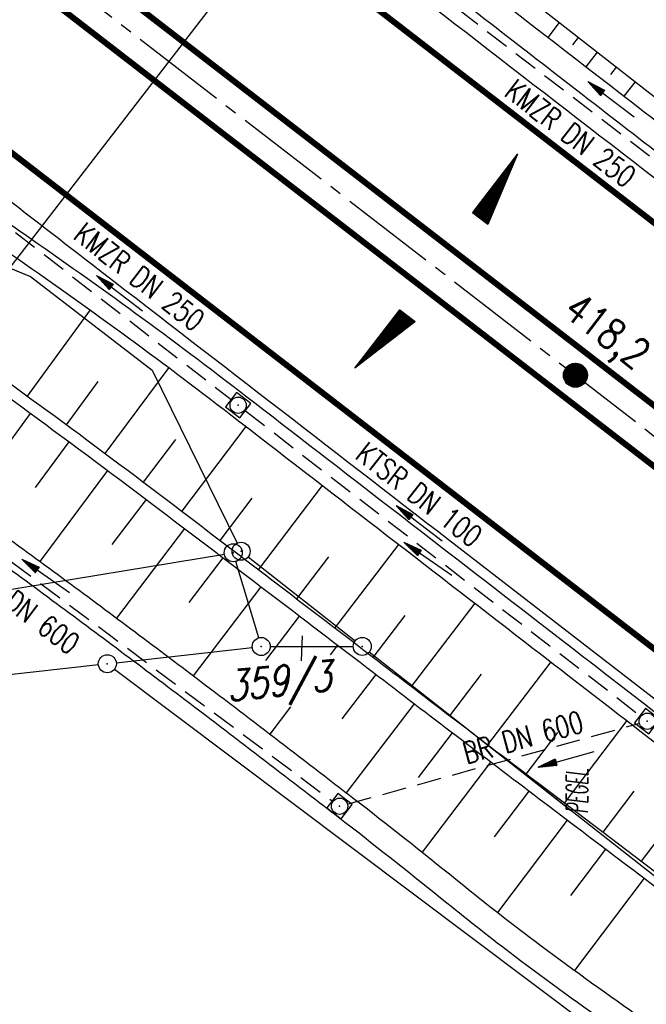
# Model space of a CAD drawing. Extents: x 448814 to 449970, y 436659 to 437685.
# Tile 48 of 132: x 448965 to 449017, y 437445 to 437527. Entities that reach past the tile are written whole.
import ezdxf
from ezdxf.enums import TextEntityAlignment as Align

# ---------------------------------------------------------------- set-up
doc = ezdxf.new("R2010")
doc.units = 0
doc.header["$LTSCALE"] = 2
doc.header["$MEASUREMENT"] = 0
for name, pattern in [('ACHSE', [5.5, 4, -0.5, 0.5, -0.5]), ('AUSGEZOGEN', [0]), ('GESTRICH-X2', [1.5, 1, -0.5])]:
    doc.linetypes.add(name, pattern=pattern)
doc.layers.get('0').update_dxf_attribs({"linetype": 'AUSGEZOGEN'})
for name, color, linetype in [('212-GRENZL-BAB', 7, 'AUSGEZOGEN'), ('212-GRENZP-BAB', 7, 'AUSGEZOGEN'), ('213-GRENZL-BAB', 7, 'AUSGEZOGEN'), ('213_FLSTNR', 8, 'AUSGEZOGEN'), ('213_GRENZL', 8, 'AUSGEZOGEN'), ('213_GRENZP', 8, 'AUSGEZOGEN'), ('213GRENZP-BAB', 7, 'AUSGEZOGEN'), ('ACHSETOP', 250, 'ACHSE'), ('ANMERKUNG', 7, 'CONTINUOUS'), ('BOESCHG', 250, 'AUSGEZOGEN'), ('FBRTOP', 250, 'AUSGEZOGEN'), ('GEF', 1, 'AUSGEZOGEN'), ('HEKT_B', 250, 'CONTINUOUS'), ('KANAL', 7, 'GESTRICH-X2'), ('MULDE', 250, 'AUSGEZOGEN'), ('PFEIL', 7, 'CONTINUOUS'), ('PFEILTOP', 200, 'AUSGEZOGEN'), ('Planeinteilung', 250, 'CONTINUOUS'), ('RAHMEN', 7, 'AUSGEZOGEN'), ('SCHSYMBOL', 200, 'AUSGEZOGEN'), ('STRASSE', 250, 'AUSGEZOGEN'), ('TEXTO', 4, 'CONTINUOUS')]:
    doc.layers.add(name, color=color, linetype=linetype)
doc.styles.add('ROMANS', font='romans.shx', dxfattribs={"width": 0.8})

# ---------------------------------------------------------------- blocks, each defined once
blk = doc.blocks.new('*X15')
at = {"color": 0}
for p, q in [((212.234, 257.394), (213.242, 258.402)), ((212.236, 257.466), (213.169, 258.4)), ((212.237, 257.326), (213.31, 258.399)), ((212.244, 257.262), (213.373, 258.392)), ((212.244, 257.545), (213.09, 258.391)), ((212.254, 257.202), (213.434, 258.381)), ((212.261, 257.633), (213.003, 258.375)), ((212.268, 257.145), (213.491, 258.368)), ((212.284, 257.09), (213.545, 258.351)), ((212.29, 257.732), (212.903, 258.346)), ((212.303, 257.038), (213.597, 258.333)), ((212.324, 256.988), (213.647, 258.312)), ((212.343, 257.856), (212.779, 258.293)), ((212.347, 256.941), (213.694, 258.288)), ((212.372, 256.895), (213.74, 258.263)), ((212.399, 256.852), (213.783, 258.236)), ((212.428, 256.81), (213.825, 258.207)), ((212.459, 256.77), (213.865, 258.176)), ((212.492, 256.732), (213.903, 258.143)), ((212.526, 256.696), (213.939, 258.109)), ((212.563, 256.662), (213.974, 258.073)), ((212.601, 256.629), (214.006, 258.035)), ((212.64, 256.598), (214.037, 257.995)), ((212.682, 256.569), (214.066, 257.953)), ((212.726, 256.542), (214.093, 257.91)), ((212.771, 256.517), (214.119, 257.864)), ((212.819, 256.493), (214.142, 257.817)), ((212.868, 256.472), (214.163, 257.767)), ((212.92, 256.454), (214.182, 257.715)), ((212.975, 256.437), (214.198, 257.661)), ((213.032, 256.424), (214.211, 257.603)), ((213.092, 256.414), (214.222, 257.543)), ((213.156, 256.407), (214.229, 257.479)), ((213.224, 256.404), (214.232, 257.412)), ((213.296, 256.406), (214.23, 257.339)), ((213.375, 256.414), (214.222, 257.26)), ((213.463, 256.43), (214.205, 257.173)), ((213.563, 256.46), (214.176, 257.073)), ((213.686, 256.512), (214.123, 256.949))]:
    blk.add_line(p, q, dxfattribs=at)
blk = doc.blocks.new('SRMAST2')
at = {"color": 0}
blk.add_circle((0, 0), 0.999, dxfattribs=at)
blk.add_point((0, 0), dxfattribs=at)
blk.add_blockref('*X15', (-213.233, -257.403))
blk = doc.blocks.new('20')
blk.add_lwpolyline([(-0.754, -0.751), (0.754, -0.751), (0.754, 0.75), (-0.754, 0.75)], close=True)
blk.add_circle((0, 0), 0.676)
blk.add_point((0, 0))
blk = doc.blocks.new('PFEIL2')
at = {"color": 0}
for p, q in [((0.88, 0.002), (-2.401, -0.012)), ((0.881, -0.271), (0.879, 0.276)), ((0.879, 0.276), (2.429, 0.009)), ((0.911, 0.27), (0.879, 0.265)), ((0.965, 0.261), (0.879, 0.246)), ((1.019, 0.252), (0.879, 0.228)), ((1.073, 0.242), (0.879, 0.209)), ((1.127, 0.233), (0.879, 0.191)), ((1.181, 0.224), (0.879, 0.172)), ((1.235, 0.214), (0.879, 0.154)), ((1.289, 0.205), (0.879, 0.135)), ((1.343, 0.196), (0.879, 0.117)), ((1.397, 0.187), (0.879, 0.098)), ((1.451, 0.177), (0.879, 0.08)), ((1.505, 0.168), (0.879, 0.061)), ((1.559, 0.159), (0.88, 0.043)), ((1.613, 0.149), (0.88, 0.024)), ((1.668, 0.14), (0.88, 0.006)), ((1.722, 0.131), (0.88, -0.013)), ((1.776, 0.121), (0.88, -0.031)), ((1.83, 0.112), (0.88, -0.05)), ((1.884, 0.103), (0.88, -0.068)), ((1.938, 0.094), (0.88, -0.087)), ((1.992, 0.084), (0.88, -0.105)), ((2.046, 0.075), (0.88, -0.124)), ((2.1, 0.066), (0.88, -0.142)), ((2.154, 0.056), (0.88, -0.161)), ((2.208, 0.047), (0.88, -0.179)), ((2.262, 0.038), (0.881, -0.198)), ((2.316, 0.029), (0.881, -0.216)), ((2.37, 0.019), (0.881, -0.235)), ((2.424, 0.01), (0.881, -0.253)), ((2.429, 0.009), (0.881, -0.271))]:
    blk.add_line(p, q, dxfattribs=at)
blk = doc.blocks.new('1135420')
at = {"layer": 'RAHMEN'}
blk.add_line((25, 415), (25, 5), dxfattribs=at)
blk = doc.blocks.new('GST')
at = {"color": 0}
blk.add_circle((0, 0), 0.75, dxfattribs=at)
blk.add_point((0, 0), dxfattribs=at)
blk = doc.blocks.new('*X13')
at = {"color": 0}
for p, q in [((725.827, 193.844), (727.436, 195.453)), ((725.827, 193.853), (727.427, 195.453)), ((725.827, 193.861), (727.418, 195.453)), ((725.827, 193.87), (727.409, 195.453)), ((725.827, 193.879), (727.401, 195.453)), ((725.827, 193.888), (727.392, 195.453)), ((725.827, 193.897), (727.383, 195.453)), ((725.827, 193.906), (727.374, 195.453)), ((725.827, 193.914), (727.365, 195.453)), ((725.827, 193.923), (727.356, 195.453)), ((725.827, 193.932), (727.347, 195.453)), ((725.827, 193.941), (727.339, 195.453)), ((725.827, 193.95), (727.33, 195.453)), ((725.827, 193.959), (727.321, 195.453)), ((725.827, 193.967), (727.312, 195.453)), ((725.827, 193.976), (727.303, 195.453)), ((725.827, 193.985), (727.294, 195.453)), ((725.827, 193.994), (727.286, 195.453)), ((725.827, 194.003), (727.277, 195.453)), ((725.827, 194.012), (727.268, 195.453)), ((725.827, 194.02), (727.259, 195.453)), ((725.827, 194.029), (727.25, 195.453)), ((725.827, 194.038), (727.241, 195.453)), ((725.827, 194.047), (727.233, 195.453)), ((725.827, 194.056), (727.224, 195.453)), ((725.827, 194.065), (727.215, 195.453)), ((725.827, 194.073), (727.206, 195.453)), ((725.827, 194.082), (727.197, 195.453)), ((725.827, 194.091), (727.188, 195.453)), ((725.827, 194.1), (727.18, 195.453)), ((725.827, 194.109), (727.171, 195.453)), ((725.827, 194.118), (727.162, 195.453)), ((725.827, 194.127), (727.153, 195.453)), ((725.827, 194.135), (727.144, 195.453)), ((725.827, 194.144), (727.135, 195.453)), ((725.827, 194.153), (727.127, 195.453)), ((725.827, 194.162), (727.118, 195.453)), ((725.827, 194.171), (727.109, 195.453)), ((725.827, 194.18), (727.1, 195.453)), ((725.827, 194.188), (727.091, 195.453)), ((725.827, 194.197), (727.082, 195.453)), ((725.827, 194.206), (727.073, 195.453)), ((725.827, 194.215), (727.065, 195.453)), ((725.827, 194.224), (727.056, 195.453)), ((725.827, 194.233), (727.047, 195.453)), ((725.827, 194.241), (727.038, 195.453)), ((725.827, 194.25), (727.029, 195.453)), ((725.827, 194.259), (727.02, 195.453)), ((725.827, 194.268), (727.012, 195.453)), ((725.827, 194.277), (727.003, 195.453)), ((725.827, 194.286), (726.994, 195.453)), ((725.827, 194.294), (726.985, 195.453)), ((725.827, 194.303), (726.976, 195.453)), ((725.827, 194.312), (726.967, 195.453)), ((725.827, 194.321), (726.959, 195.453)), ((725.827, 194.33), (726.95, 195.453)), ((725.827, 194.339), (726.941, 195.453)), ((725.827, 194.348), (726.932, 195.453)), ((725.827, 194.356), (726.923, 195.453)), ((725.827, 194.365), (726.914, 195.453)), ((725.827, 194.374), (726.906, 195.453)), ((725.827, 194.383), (726.897, 195.453)), ((725.827, 194.392), (726.888, 195.453)), ((725.827, 194.401), (726.879, 195.453)), ((725.827, 194.409), (726.87, 195.453)), ((725.827, 194.418), (726.861, 195.453)), ((725.827, 194.427), (726.853, 195.453)), ((725.827, 194.436), (726.844, 195.453)), ((725.827, 194.445), (726.835, 195.453)), ((725.827, 194.454), (726.826, 195.453)), ((725.827, 194.462), (726.817, 195.453)), ((725.827, 194.471), (726.808, 195.453)), ((725.827, 194.48), (726.799, 195.453)), ((725.827, 194.489), (726.791, 195.453)), ((725.827, 194.498), (726.782, 195.453)), ((725.827, 194.507), (726.773, 195.453)), ((725.827, 194.515), (726.764, 195.453)), ((725.827, 194.524), (726.755, 195.453)), ((725.827, 194.533), (726.746, 195.453)), ((725.827, 194.542), (726.738, 195.453)), ((725.827, 194.551), (726.729, 195.453)), ((725.827, 194.56), (726.72, 195.453)), ((725.827, 194.568), (726.711, 195.453)), ((725.827, 194.577), (726.702, 195.453)), ((725.827, 194.586), (726.693, 195.453)), ((725.827, 194.595), (726.685, 195.453)), ((725.827, 194.604), (726.676, 195.453)), ((725.827, 194.613), (726.667, 195.453)), ((725.827, 194.622), (726.658, 195.453)), ((725.827, 194.63), (726.649, 195.453)), ((725.827, 194.639), (726.64, 195.453)), ((725.827, 194.648), (726.632, 195.453)), ((725.827, 194.657), (726.623, 195.453)), ((725.827, 194.666), (726.614, 195.453)), ((725.827, 194.675), (726.605, 195.453)), ((725.827, 194.683), (726.596, 195.453)), ((725.827, 194.692), (726.587, 195.453)), ((725.827, 194.701), (726.579, 195.453)), ((725.827, 194.71), (726.57, 195.453)), ((725.827, 194.719), (726.561, 195.453)), ((725.827, 194.728), (726.552, 195.453)), ((725.827, 194.736), (726.543, 195.453)), ((725.827, 194.745), (726.534, 195.453)), ((725.827, 194.754), (726.525, 195.453)), ((725.827, 194.763), (726.517, 195.453)), ((725.827, 194.772), (726.508, 195.453)), ((725.827, 194.781), (726.499, 195.453)), ((725.827, 194.789), (726.49, 195.453)), ((725.827, 194.798), (726.481, 195.453)), ((725.827, 194.807), (726.472, 195.453)), ((725.827, 194.816), (726.464, 195.453)), ((725.827, 194.825), (726.455, 195.453)), ((725.827, 194.834), (726.446, 195.453)), ((725.827, 194.842), (726.437, 195.453)), ((725.827, 194.851), (726.428, 195.453)), ((725.827, 194.86), (726.419, 195.453)), ((725.827, 194.869), (726.411, 195.453)), ((725.827, 194.878), (726.402, 195.453)), ((725.827, 194.887), (726.393, 195.453)), ((725.827, 194.896), (726.384, 195.453)), ((725.827, 194.904), (726.375, 195.453)), ((725.827, 194.913), (726.366, 195.453)), ((725.827, 194.922), (726.358, 195.453)), ((725.827, 194.931), (726.349, 195.453)), ((725.827, 194.94), (726.34, 195.453)), ((725.827, 194.949), (726.331, 195.453)), ((725.827, 194.957), (726.322, 195.453)), ((725.827, 194.966), (726.313, 195.453)), ((725.827, 194.975), (726.305, 195.453)), ((725.827, 194.984), (726.296, 195.453)), ((725.827, 194.993), (726.287, 195.453)), ((725.827, 195.002), (726.278, 195.453)), ((725.827, 195.01), (726.269, 195.453)), ((725.827, 195.019), (726.26, 195.453)), ((725.827, 195.028), (726.251, 195.453)), ((725.827, 195.037), (726.243, 195.453)), ((725.827, 195.046), (726.234, 195.453)), ((725.827, 195.055), (726.225, 195.453)), ((725.827, 195.063), (726.216, 195.453)), ((725.827, 195.072), (726.207, 195.453)), ((725.827, 195.081), (726.198, 195.453)), ((725.827, 195.09), (726.19, 195.453)), ((725.827, 195.099), (726.181, 195.453)), ((725.827, 195.108), (726.172, 195.453)), ((725.827, 195.116), (726.163, 195.453)), ((725.827, 195.125), (726.154, 195.453)), ((725.827, 195.134), (726.145, 195.453)), ((725.827, 195.143), (726.137, 195.453)), ((725.827, 195.152), (726.128, 195.453)), ((725.827, 195.161), (726.119, 195.453)), ((725.827, 195.17), (726.11, 195.453)), ((725.827, 195.178), (726.101, 195.453)), ((725.827, 195.187), (726.092, 195.453)), ((725.827, 195.196), (726.084, 195.453)), ((725.827, 195.205), (726.075, 195.453)), ((725.827, 195.214), (726.066, 195.453)), ((725.827, 195.223), (726.057, 195.453)), ((725.827, 195.231), (726.048, 195.453)), ((725.827, 195.24), (726.039, 195.453)), ((725.827, 195.249), (726.031, 195.453)), ((725.827, 195.258), (726.022, 195.453)), ((725.827, 195.267), (726.013, 195.453)), ((725.827, 195.276), (726.004, 195.453)), ((725.827, 195.284), (725.995, 195.453)), ((725.827, 195.293), (725.986, 195.453)), ((725.827, 195.302), (725.977, 195.453)), ((725.827, 195.311), (725.969, 195.453)), ((725.827, 195.32), (725.96, 195.453)), ((725.827, 195.329), (725.951, 195.453)), ((725.827, 195.337), (725.942, 195.453)), ((725.827, 195.346), (725.933, 195.453)), ((725.827, 195.355), (725.924, 195.453)), ((725.827, 195.364), (725.916, 195.453)), ((725.827, 195.373), (725.907, 195.453)), ((725.827, 195.382), (725.898, 195.453)), ((725.827, 195.39), (725.889, 195.453)), ((725.827, 195.399), (725.88, 195.453)), ((725.827, 195.408), (725.871, 195.453)), ((725.827, 195.417), (725.863, 195.453)), ((725.827, 195.426), (725.854, 195.453)), ((725.827, 195.435), (725.845, 195.453)), ((725.827, 195.444), (725.836, 195.453)), ((725.827, 193.826), (727.433, 195.433)), ((725.827, 193.817), (727.43, 195.421)), ((725.827, 193.808), (727.427, 195.409)), ((725.827, 193.799), (727.424, 195.397)), ((725.827, 193.791), (727.421, 195.385)), ((725.827, 193.782), (727.418, 195.373)), ((725.827, 193.773), (727.414, 195.361)), ((725.827, 193.764), (727.411, 195.349)), ((725.827, 193.755), (727.408, 195.337)), ((725.827, 193.746), (727.405, 195.325)), ((725.827, 193.738), (727.402, 195.313)), ((725.827, 193.729), (727.399, 195.301)), ((725.827, 193.72), (727.395, 195.289)), ((725.827, 193.711), (727.392, 195.277)), ((725.827, 193.702), (727.389, 195.265)), ((725.827, 193.693), (727.386, 195.253)), ((725.827, 193.685), (727.383, 195.241)), ((725.827, 193.676), (727.38, 195.229)), ((725.827, 193.667), (727.377, 195.217)), ((725.827, 193.658), (727.373, 195.205)), ((725.827, 193.649), (727.37, 195.193)), ((725.827, 193.64), (727.367, 195.181)), ((725.827, 193.632), (727.364, 195.169)), ((725.827, 193.623), (727.361, 195.157)), ((725.827, 193.614), (727.358, 195.145)), ((725.827, 193.605), (727.354, 195.133)), ((725.827, 193.596), (727.351, 195.121)), ((725.827, 193.587), (727.348, 195.109)), ((725.827, 193.579), (727.345, 195.097)), ((725.827, 193.57), (727.342, 195.085)), ((725.827, 193.561), (727.339, 195.073)), ((725.827, 193.552), (727.336, 195.061)), ((725.827, 193.543), (727.332, 195.049)), ((725.827, 193.534), (727.329, 195.037)), ((725.827, 193.525), (727.326, 195.025)), ((725.827, 193.517), (727.323, 195.013)), ((725.827, 193.508), (727.32, 195.001)), ((725.827, 193.499), (727.317, 194.989)), ((725.827, 193.49), (727.313, 194.977)), ((725.827, 193.481), (727.31, 194.965)), ((725.827, 193.472), (727.307, 194.953)), ((725.827, 193.464), (727.304, 194.941)), ((725.827, 193.455), (727.301, 194.929)), ((725.827, 193.446), (727.298, 194.917)), ((725.827, 193.437), (727.295, 194.905)), ((725.827, 193.428), (727.291, 194.893)), ((725.827, 193.419), (727.288, 194.881)), ((725.827, 193.411), (727.285, 194.869)), ((725.827, 193.402), (727.282, 194.857)), ((725.827, 193.393), (727.279, 194.845)), ((725.827, 193.384), (727.276, 194.833)), ((725.827, 193.375), (727.272, 194.821)), ((725.827, 193.366), (727.269, 194.809)), ((725.827, 193.358), (727.266, 194.797)), ((725.827, 193.349), (727.263, 194.785)), ((725.827, 193.34), (727.26, 194.773)), ((725.827, 193.331), (727.257, 194.761)), ((725.827, 193.322), (727.254, 194.749)), ((725.827, 193.313), (727.25, 194.737)), ((725.827, 193.305), (727.247, 194.725)), ((725.827, 193.296), (727.244, 194.713)), ((725.827, 193.287), (727.241, 194.701)), ((725.827, 193.278), (727.238, 194.689)), ((725.827, 193.269), (727.235, 194.677)), ((725.827, 193.26), (727.231, 194.665)), ((725.827, 193.251), (727.228, 194.653)), ((725.827, 193.243), (727.225, 194.641)), ((725.827, 193.234), (727.222, 194.629)), ((725.827, 193.225), (727.219, 194.617)), ((725.827, 193.216), (727.216, 194.605)), ((725.827, 193.207), (727.213, 194.593)), ((725.827, 193.198), (727.209, 194.581)), ((725.827, 193.19), (727.206, 194.569)), ((725.827, 193.181), (727.203, 194.557)), ((725.827, 193.172), (727.2, 194.545)), ((725.827, 193.163), (727.197, 194.533)), ((725.827, 193.154), (727.194, 194.521)), ((725.827, 193.145), (727.19, 194.509)), ((725.827, 193.137), (727.187, 194.497)), ((725.827, 193.128), (727.184, 194.485)), ((725.827, 193.119), (727.181, 194.473)), ((725.827, 193.11), (727.178, 194.461)), ((725.827, 193.101), (727.175, 194.449)), ((725.827, 193.092), (727.172, 194.437)), ((725.827, 193.084), (727.168, 194.425)), ((725.827, 193.075), (727.165, 194.413)), ((725.827, 193.066), (727.162, 194.401)), ((725.827, 193.057), (727.159, 194.389)), ((725.827, 193.048), (727.156, 194.377)), ((725.827, 193.039), (727.153, 194.365)), ((725.827, 193.031), (727.149, 194.353)), ((725.827, 193.022), (727.146, 194.341)), ((725.827, 193.013), (727.143, 194.329)), ((725.827, 193.004), (727.14, 194.317)), ((725.827, 192.995), (727.137, 194.305)), ((725.827, 192.986), (727.134, 194.293)), ((725.827, 192.977), (727.131, 194.281)), ((725.827, 192.969), (727.127, 194.269)), ((725.827, 192.96), (727.124, 194.257)), ((725.827, 192.951), (727.121, 194.245)), ((725.827, 192.942), (727.118, 194.233)), ((725.827, 192.933), (727.115, 194.221)), ((725.827, 192.924), (727.112, 194.209)), ((725.827, 192.916), (727.108, 194.197)), ((725.827, 192.907), (727.105, 194.185)), ((725.827, 192.898), (727.102, 194.173)), ((725.827, 192.889), (727.099, 194.161)), ((725.827, 192.88), (727.096, 194.15)), ((725.827, 192.871), (727.093, 194.138)), ((725.827, 192.863), (727.09, 194.126)), ((725.827, 192.854), (727.086, 194.114)), ((725.827, 192.845), (727.083, 194.102)), ((725.827, 192.836), (727.08, 194.09)), ((725.827, 192.827), (727.077, 194.078)), ((725.827, 192.818), (727.074, 194.066)), ((725.827, 192.81), (727.071, 194.054)), ((725.827, 192.801), (727.068, 194.042)), ((725.827, 192.792), (727.064, 194.03)), ((725.827, 192.783), (727.061, 194.018)), ((725.827, 192.774), (727.058, 194.006)), ((725.827, 192.765), (727.055, 193.994)), ((725.827, 192.757), (727.052, 193.982)), ((725.827, 192.748), (727.049, 193.97)), ((725.827, 192.739), (727.045, 193.958)), ((725.827, 192.73), (727.042, 193.946)), ((725.827, 192.721), (727.039, 193.934)), ((725.827, 192.712), (727.036, 193.922)), ((725.827, 192.703), (727.033, 193.91)), ((725.827, 192.695), (727.03, 193.898)), ((725.827, 192.686), (727.027, 193.886)), ((725.827, 192.677), (727.023, 193.874)), ((725.827, 192.668), (727.02, 193.862)), ((725.827, 192.659), (727.017, 193.85)), ((725.827, 192.65), (727.014, 193.838)), ((725.827, 192.642), (727.011, 193.826)), ((725.827, 192.633), (727.008, 193.814)), ((725.827, 192.624), (727.004, 193.802)), ((725.827, 192.615), (727.001, 193.79)), ((725.827, 192.606), (726.998, 193.778)), ((725.827, 192.597), (726.995, 193.766)), ((725.827, 192.589), (726.992, 193.754)), ((725.827, 192.58), (726.989, 193.742)), ((725.827, 192.571), (726.986, 193.73)), ((725.827, 192.562), (726.982, 193.718)), ((725.827, 192.553), (726.979, 193.706)), ((725.827, 192.544), (726.976, 193.694)), ((725.827, 192.536), (726.973, 193.682)), ((725.827, 192.527), (726.97, 193.67)), ((725.827, 192.518), (726.967, 193.658)), ((725.827, 192.509), (726.963, 193.646)), ((725.827, 192.5), (726.96, 193.634)), ((725.827, 192.491), (726.957, 193.622)), ((725.827, 192.483), (726.954, 193.61)), ((725.827, 192.474), (726.951, 193.598)), ((725.827, 192.465), (726.948, 193.586)), ((725.827, 192.456), (726.945, 193.574)), ((725.827, 192.447), (726.941, 193.562)), ((725.827, 192.438), (726.938, 193.55)), ((725.827, 192.429), (726.935, 193.538)), ((725.827, 192.421), (726.932, 193.526)), ((725.827, 192.412), (726.929, 193.514)), ((725.827, 192.403), (726.926, 193.502)), ((725.827, 192.394), (726.922, 193.49)), ((725.827, 192.385), (726.919, 193.478)), ((725.827, 192.376), (726.916, 193.466)), ((725.827, 192.368), (726.913, 193.454)), ((725.827, 192.359), (726.91, 193.442)), ((725.827, 192.35), (726.907, 193.43)), ((725.827, 192.341), (726.904, 193.418)), ((725.827, 192.332), (726.9, 193.406)), ((725.827, 192.323), (726.897, 193.394)), ((725.827, 192.315), (726.894, 193.382)), ((725.827, 192.306), (726.891, 193.37)), ((725.827, 192.297), (726.888, 193.358)), ((725.827, 192.288), (726.885, 193.346)), ((725.827, 192.279), (726.881, 193.334)), ((725.827, 192.27), (726.878, 193.322)), ((725.827, 192.262), (726.875, 193.31)), ((725.827, 192.253), (726.872, 193.298)), ((725.827, 192.244), (726.869, 193.286)), ((725.827, 192.235), (726.866, 193.274)), ((725.827, 192.226), (726.863, 193.262)), ((725.827, 192.217), (726.859, 193.25)), ((725.827, 192.209), (726.856, 193.238)), ((725.827, 192.2), (726.853, 193.226)), ((725.827, 192.191), (726.85, 193.214)), ((725.827, 192.182), (726.847, 193.202)), ((725.827, 192.173), (726.844, 193.19)), ((725.827, 192.164), (726.84, 193.178)), ((725.827, 192.155), (726.837, 193.166)), ((725.827, 192.147), (726.834, 193.154)), ((725.827, 192.138), (726.831, 193.142)), ((725.827, 192.129), (726.828, 193.13)), ((725.827, 192.12), (726.825, 193.118)), ((725.827, 192.111), (726.822, 193.106)), ((725.827, 192.102), (726.818, 193.094)), ((725.827, 192.094), (726.815, 193.082)), ((725.827, 192.085), (726.812, 193.07)), ((725.827, 192.076), (726.809, 193.058)), ((725.827, 192.067), (726.806, 193.046)), ((725.827, 192.058), (726.803, 193.034)), ((725.827, 192.049), (726.799, 193.022)), ((725.827, 192.041), (726.796, 193.01)), ((725.827, 192.032), (726.793, 192.998)), ((725.827, 192.023), (726.79, 192.986)), ((725.827, 192.014), (726.787, 192.974)), ((725.827, 192.005), (726.784, 192.962)), ((725.827, 191.996), (726.781, 192.95)), ((725.827, 191.988), (726.777, 192.938)), ((725.827, 191.979), (726.774, 192.926)), ((725.827, 191.97), (726.771, 192.914)), ((725.827, 191.961), (726.768, 192.902)), ((725.827, 191.952), (726.765, 192.89)), ((725.827, 191.943), (726.762, 192.878)), ((725.827, 191.935), (726.758, 192.866)), ((725.827, 191.926), (726.755, 192.854)), ((725.827, 191.917), (726.752, 192.842)), ((725.827, 191.908), (726.749, 192.83)), ((725.827, 191.899), (726.746, 192.818)), ((725.827, 191.89), (726.743, 192.806)), ((725.827, 191.881), (726.74, 192.794)), ((725.827, 191.873), (726.736, 192.782)), ((725.827, 191.864), (726.733, 192.77)), ((725.827, 191.855), (726.73, 192.758)), ((725.827, 191.846), (726.727, 192.746)), ((725.827, 191.837), (726.724, 192.734)), ((725.827, 191.828), (726.721, 192.722)), ((725.827, 191.82), (726.717, 192.71)), ((725.827, 191.811), (726.714, 192.698)), ((725.827, 191.802), (726.711, 192.686)), ((725.827, 191.793), (726.708, 192.674)), ((725.827, 191.784), (726.705, 192.662)), ((725.827, 191.775), (726.702, 192.65)), ((725.827, 191.767), (726.699, 192.639)), ((725.827, 191.758), (726.695, 192.627)), ((725.827, 191.749), (726.692, 192.615)), ((725.827, 191.74), (726.689, 192.603)), ((725.827, 191.731), (726.686, 192.591)), ((725.827, 191.722), (726.683, 192.579)), ((725.827, 191.714), (726.68, 192.567)), ((725.827, 191.705), (726.677, 192.555)), ((725.827, 191.696), (726.673, 192.543)), ((725.827, 191.687), (726.67, 192.531)), ((725.827, 191.678), (726.667, 192.519)), ((725.827, 191.669), (726.664, 192.507)), ((725.827, 191.66), (726.661, 192.495)), ((725.827, 191.652), (726.658, 192.483)), ((725.827, 191.643), (726.654, 192.471)), ((725.827, 191.634), (726.651, 192.459)), ((725.827, 191.625), (726.648, 192.447)), ((725.827, 191.616), (726.645, 192.435)), ((725.827, 191.607), (726.642, 192.423)), ((725.827, 191.599), (726.639, 192.411)), ((725.827, 191.59), (726.636, 192.399)), ((725.827, 191.581), (726.632, 192.387)), ((725.827, 191.572), (726.629, 192.375)), ((725.827, 191.563), (726.626, 192.363)), ((725.827, 191.554), (726.623, 192.351)), ((725.827, 191.546), (726.62, 192.339)), ((725.827, 191.537), (726.617, 192.327)), ((725.827, 191.528), (726.613, 192.315)), ((725.827, 191.519), (726.61, 192.303)), ((725.827, 191.51), (726.607, 192.291)), ((725.827, 191.501), (726.604, 192.279)), ((725.827, 191.493), (726.601, 192.267)), ((725.827, 191.484), (726.598, 192.255)), ((725.827, 191.475), (726.595, 192.243)), ((725.827, 191.466), (726.591, 192.231)), ((725.827, 191.457), (726.588, 192.219)), ((725.827, 191.448), (726.585, 192.207)), ((725.827, 191.44), (726.582, 192.195)), ((725.827, 191.431), (726.579, 192.183)), ((725.827, 191.422), (726.576, 192.171)), ((725.827, 191.413), (726.572, 192.159)), ((725.827, 191.404), (726.569, 192.147)), ((725.827, 191.395), (726.566, 192.135)), ((725.827, 191.386), (726.563, 192.123)), ((725.827, 191.378), (726.56, 192.111)), ((725.827, 191.369), (726.557, 192.099)), ((725.827, 191.36), (726.554, 192.087)), ((725.827, 191.351), (726.55, 192.075)), ((725.827, 191.342), (726.547, 192.063)), ((725.827, 191.333), (726.544, 192.051)), ((725.827, 191.325), (726.541, 192.039)), ((725.827, 191.316), (726.538, 192.027)), ((725.827, 191.307), (726.535, 192.015)), ((725.827, 191.298), (726.531, 192.003)), ((725.827, 191.289), (726.528, 191.991)), ((725.827, 191.28), (726.525, 191.979)), ((725.827, 191.272), (726.522, 191.967)), ((725.827, 191.263), (726.519, 191.955)), ((725.827, 191.254), (726.516, 191.943)), ((725.827, 191.245), (726.513, 191.931)), ((725.827, 191.236), (726.509, 191.919)), ((725.827, 191.227), (726.506, 191.907)), ((725.827, 191.219), (726.503, 191.895)), ((725.827, 191.21), (726.5, 191.883)), ((725.827, 191.201), (726.497, 191.871)), ((725.827, 191.192), (726.494, 191.859)), ((725.827, 191.183), (726.49, 191.847)), ((725.827, 191.174), (726.487, 191.835)), ((725.827, 191.166), (726.484, 191.823)), ((725.827, 191.157), (726.481, 191.811)), ((725.827, 191.148), (726.478, 191.799)), ((725.827, 191.139), (726.475, 191.787)), ((725.827, 191.13), (726.472, 191.775)), ((725.827, 191.121), (726.468, 191.763)), ((725.827, 191.112), (726.465, 191.751)), ((725.827, 191.104), (726.462, 191.739)), ((725.827, 191.095), (726.459, 191.727)), ((725.827, 191.086), (726.456, 191.715)), ((725.827, 191.077), (726.453, 191.703)), ((725.827, 191.068), (726.449, 191.691)), ((725.827, 191.059), (726.446, 191.679)), ((725.827, 191.051), (726.443, 191.667)), ((725.827, 191.042), (726.44, 191.655)), ((725.827, 191.033), (726.437, 191.643)), ((725.827, 191.024), (726.434, 191.631)), ((725.827, 191.015), (726.431, 191.619)), ((725.827, 191.006), (726.427, 191.607)), ((725.827, 190.998), (726.424, 191.595)), ((725.827, 190.989), (726.421, 191.583)), ((725.827, 190.98), (726.418, 191.571)), ((725.827, 190.971), (726.415, 191.559)), ((725.827, 190.962), (726.412, 191.547)), ((725.827, 190.953), (726.408, 191.535)), ((725.827, 190.945), (726.405, 191.523)), ((725.827, 190.936), (726.402, 191.511)), ((725.827, 190.927), (726.399, 191.499)), ((725.827, 190.918), (726.396, 191.487)), ((725.827, 190.909), (726.393, 191.475)), ((725.827, 190.9), (726.39, 191.463)), ((725.827, 190.892), (726.386, 191.451)), ((725.827, 190.883), (726.383, 191.439)), ((725.827, 190.874), (726.38, 191.427)), ((725.827, 190.865), (726.377, 191.415)), ((725.827, 190.856), (726.374, 191.403)), ((725.827, 190.847), (726.371, 191.391)), ((725.827, 190.838), (726.367, 191.379)), ((725.827, 190.83), (726.364, 191.367)), ((725.827, 190.821), (726.361, 191.355)), ((725.827, 190.812), (726.358, 191.343)), ((725.827, 190.803), (726.355, 191.331)), ((725.827, 190.794), (726.352, 191.319)), ((725.827, 190.785), (726.349, 191.307)), ((725.827, 190.777), (726.345, 191.295)), ((725.827, 190.768), (726.342, 191.283)), ((725.827, 190.759), (726.339, 191.271)), ((725.827, 190.75), (726.336, 191.259)), ((725.827, 190.741), (726.333, 191.247)), ((725.827, 190.732), (726.33, 191.235)), ((725.827, 190.724), (726.326, 191.223)), ((725.827, 190.715), (726.323, 191.211)), ((725.827, 190.706), (726.32, 191.199)), ((725.827, 190.697), (726.317, 191.187)), ((725.827, 190.688), (726.314, 191.175)), ((725.827, 190.679), (726.311, 191.163)), ((725.827, 190.671), (726.308, 191.151)), ((725.827, 190.662), (726.304, 191.139)), ((725.827, 190.653), (726.301, 191.128)), ((725.827, 190.644), (726.298, 191.116)), ((725.827, 190.635), (726.295, 191.104)), ((725.827, 190.626), (726.292, 191.092)), ((725.827, 190.618), (726.289, 191.08)), ((725.827, 190.609), (726.286, 191.068)), ((725.827, 190.6), (726.282, 191.056)), ((725.827, 190.591), (726.279, 191.044)), ((725.827, 190.582), (726.276, 191.032)), ((725.827, 190.573), (726.273, 191.02)), ((725.827, 190.564), (726.27, 191.008)), ((725.827, 190.556), (726.267, 190.996)), ((725.827, 190.547), (726.263, 190.984)), ((725.827, 190.538), (726.26, 190.972)), ((725.827, 190.529), (726.257, 190.96)), ((725.827, 190.52), (726.254, 190.948)), ((725.827, 190.511), (726.251, 190.936)), ((725.827, 190.503), (726.248, 190.924)), ((725.827, 190.494), (726.245, 190.912)), ((725.827, 190.485), (726.241, 190.9)), ((725.827, 190.476), (726.238, 190.888)), ((725.827, 190.467), (726.235, 190.876)), ((725.827, 190.458), (726.232, 190.864)), ((725.827, 190.45), (726.229, 190.852)), ((725.827, 190.441), (726.226, 190.84)), ((725.827, 190.432), (726.222, 190.828)), ((725.827, 190.423), (726.219, 190.816)), ((725.827, 190.414), (726.216, 190.804)), ((725.827, 190.405), (726.213, 190.792)), ((725.827, 190.397), (726.21, 190.78)), ((725.827, 190.388), (726.207, 190.768)), ((725.827, 190.379), (726.204, 190.756)), ((725.827, 190.37), (726.2, 190.744)), ((725.827, 190.361), (726.197, 190.732)), ((725.827, 190.352), (726.194, 190.72)), ((725.827, 190.344), (726.191, 190.708)), ((725.827, 190.335), (726.188, 190.696)), ((725.827, 190.326), (726.185, 190.684)), ((725.827, 190.317), (726.181, 190.672)), ((725.827, 190.308), (726.178, 190.66)), ((725.827, 190.299), (726.175, 190.648)), ((725.827, 190.29), (726.172, 190.636)), ((725.827, 190.282), (726.169, 190.624)), ((725.827, 190.273), (726.166, 190.612)), ((725.827, 190.264), (726.163, 190.6)), ((725.827, 190.255), (726.159, 190.588)), ((725.827, 190.246), (726.156, 190.576)), ((725.827, 190.237), (726.153, 190.564)), ((725.827, 190.229), (726.15, 190.552)), ((725.827, 190.22), (726.147, 190.54)), ((725.827, 190.211), (726.144, 190.528)), ((725.827, 190.202), (726.14, 190.516)), ((725.827, 190.193), (726.137, 190.504)), ((725.827, 190.184), (726.134, 190.492)), ((725.827, 190.176), (726.131, 190.48)), ((725.827, 190.167), (726.128, 190.468)), ((725.827, 190.158), (726.125, 190.456)), ((725.827, 190.149), (726.122, 190.444)), ((725.827, 190.14), (726.118, 190.432)), ((725.827, 190.131), (726.115, 190.42)), ((725.827, 190.123), (726.112, 190.408)), ((725.827, 190.114), (726.109, 190.396)), ((725.827, 190.105), (726.106, 190.384)), ((725.827, 190.096), (726.103, 190.372)), ((725.827, 190.087), (726.099, 190.36)), ((725.827, 190.078), (726.096, 190.348)), ((725.827, 190.07), (726.093, 190.336)), ((725.827, 190.061), (726.09, 190.324)), ((725.827, 190.052), (726.087, 190.312)), ((725.827, 190.043), (726.084, 190.3)), ((725.827, 190.034), (726.081, 190.288)), ((725.827, 190.025), (726.077, 190.276)), ((725.827, 190.016), (726.074, 190.264)), ((725.827, 190.008), (726.071, 190.252)), ((725.827, 189.999), (726.068, 190.24)), ((725.827, 189.99), (726.065, 190.228)), ((725.827, 189.981), (726.062, 190.216)), ((725.827, 189.972), (726.058, 190.204)), ((725.827, 189.963), (726.055, 190.192)), ((725.827, 189.955), (726.052, 190.18)), ((725.827, 189.946), (726.049, 190.168)), ((725.827, 189.937), (726.046, 190.156)), ((725.827, 189.928), (726.043, 190.144)), ((725.827, 189.919), (726.04, 190.132)), ((725.827, 189.91), (726.036, 190.12)), ((725.827, 189.902), (726.033, 190.108)), ((725.827, 189.893), (726.03, 190.096)), ((725.827, 189.884), (726.027, 190.084)), ((725.827, 189.875), (726.024, 190.072)), ((725.827, 189.866), (726.021, 190.06)), ((725.827, 189.857), (726.017, 190.048)), ((725.827, 189.849), (726.014, 190.036)), ((725.827, 189.84), (726.011, 190.024)), ((725.827, 189.831), (726.008, 190.012)), ((725.827, 189.822), (726.005, 190)), ((725.827, 189.813), (726.002, 189.988)), ((725.827, 189.804), (725.999, 189.976)), ((725.827, 189.796), (725.995, 189.964)), ((725.827, 189.787), (725.992, 189.952)), ((725.827, 189.778), (725.989, 189.94)), ((725.827, 189.769), (725.986, 189.928)), ((725.827, 189.76), (725.983, 189.916)), ((725.827, 189.751), (725.98, 189.904)), ((725.827, 189.742), (725.976, 189.892)), ((725.827, 189.734), (725.973, 189.88)), ((725.827, 189.725), (725.97, 189.868)), ((725.827, 189.716), (725.967, 189.856)), ((725.827, 189.707), (725.964, 189.844)), ((725.827, 189.698), (725.961, 189.832)), ((725.827, 189.689), (725.958, 189.82)), ((725.827, 189.681), (725.954, 189.808)), ((725.827, 189.672), (725.951, 189.796)), ((725.827, 189.663), (725.948, 189.784)), ((725.827, 189.654), (725.945, 189.772)), ((725.827, 189.645), (725.942, 189.76)), ((725.827, 189.636), (725.939, 189.748)), ((725.827, 189.628), (725.935, 189.736)), ((725.827, 189.619), (725.932, 189.724)), ((725.827, 189.61), (725.929, 189.712)), ((725.827, 189.601), (725.926, 189.7)), ((725.827, 189.592), (725.923, 189.688)), ((725.827, 189.583), (725.92, 189.676)), ((725.827, 189.575), (725.917, 189.664)), ((725.827, 189.566), (725.913, 189.652)), ((725.827, 189.557), (725.91, 189.64)), ((725.827, 189.548), (725.907, 189.628)), ((725.827, 189.539), (725.904, 189.616)), ((725.827, 189.53), (725.901, 189.605)), ((725.827, 189.521), (725.898, 189.593)), ((725.827, 189.513), (725.895, 189.581)), ((725.827, 189.504), (725.891, 189.569)), ((725.827, 189.495), (725.888, 189.557)), ((725.827, 189.486), (725.885, 189.545)), ((725.827, 189.477), (725.882, 189.533)), ((725.827, 189.468), (725.879, 189.521)), ((725.827, 189.46), (725.876, 189.509)), ((725.827, 189.451), (725.872, 189.497)), ((725.827, 189.442), (725.869, 189.485)), ((725.827, 189.433), (725.866, 189.473)), ((725.827, 189.424), (725.863, 189.461)), ((725.827, 189.415), (725.86, 189.449)), ((725.827, 189.407), (725.857, 189.437)), ((725.827, 189.398), (725.854, 189.425)), ((725.827, 189.389), (725.85, 189.413)), ((725.827, 189.38), (725.847, 189.401)), ((725.827, 189.371), (725.844, 189.389)), ((725.827, 189.362), (725.841, 189.377)), ((725.827, 189.354), (725.838, 189.365)), ((725.827, 189.345), (725.835, 189.353)), ((725.827, 189.336), (725.831, 189.341))]:
    blk.add_line(p, q, dxfattribs=at)
blk = doc.blocks.new('GEF')
at = {"color": 0}
for p, q in [((0.01, 0.018), (0.01, 6.148)), ((1.622, 6.148), (0.01, 0.018)), ((0.01, 6.148), (1.622, 6.148))]:
    blk.add_line(p, q, dxfattribs=at)
blk.add_blockref('*X13', (-725.817, -189.305), dxfattribs=at)

msp = doc.modelspace()

# ---------------------------------------------------------------- linework, layer by layer
at = {"layer": '212-GRENZL-BAB', "flags": 128}
for points in [[(448943.655, 437514.337), (448965.981, 437505.24)], [(448965.981, 437505.24), (448976.089, 437497.461)], [(448976.089, 437497.461), (448983.15, 437483.074)], [(448984.07, 437481.937), (448992.96, 437474.964)], [(448994.14, 437474.037), (449010.954, 437460.847)]]:
    msp.add_lwpolyline(points, dxfattribs=at)
at = {"layer": '213-GRENZL-BAB', "flags": 128}
for points in [[(448964.229, 437505.953), (448965.981, 437505.239)], [(448965.981, 437505.239), (448976.09, 437497.46)], [(448976.09, 437497.46), (448983.149, 437483.073)], [(448984.07, 437481.937), (448992.96, 437474.963)], [(448994.139, 437474.037), (449019.499, 437454.143)]]:
    msp.add_lwpolyline(points, dxfattribs=at)
at = {"layer": '213_FLSTNR'}
msp.add_line((448988.564, 437475.389), (448988.486, 437473.304), dxfattribs=at)
at = {"layer": '213_GRENZL'}
for p, q in [((448940.58, 437475.318), (448982.092, 437482.161)), ((448984.945, 437475.209), (448983.047, 437481.565)), ((448973.108, 437473.137), (448984.415, 437474.406)), ((448985.91, 437474.491), (448992.8, 437474.499)), ((448971.618, 437472.97), (448935.679, 437468.968)), ((448972.963, 437472.603), (449031.83, 437428.4))]:
    msp.add_line(p, q, dxfattribs=at)
at = {"layer": 'ACHSETOP', "flags": 128}
msp.add_lwpolyline([(448957.684, 437538.389), (449011.271, 437497.027), (449090.432, 437435.925), (449169.594, 437374.823), (449248.755, 437313.72), (449327.916, 437252.618), (449426.868, 437176.24), (449506.029, 437115.138), (449624.771, 437023.485), (449723.723, 436947.107), (449842.465, 436855.453), (449856.165, 436844.879)], dxfattribs=at)
at = {"layer": 'BOESCHG'}
for p, q in [((449009.001, 437525.096), (449009.96, 437526.323)), ((449011.06, 437524.482), (449011.536, 437525.093)), ((449012.165, 437522.648), (449013.113, 437523.862)), ((449014.218, 437522.028), (449014.689, 437522.631)), ((449015.329, 437520.201), (449016.265, 437521.4)), ((448970.934, 437502.451), (448965.704, 437495.28)), ((448977.464, 437497.666), (448972.142, 437490.531)), ((448971.57, 437496.494), (448968.929, 437492.914)), ((448960.354, 437486.171), (448965.977, 437493.862)), ((448983.889, 437492.769), (448978.53, 437485.715)), ((448978.018, 437491.679), (448975.342, 437488.131)), ((448966.386, 437487.687), (448969.2, 437491.493)), ((448966.771, 437481.562), (448972.41, 437489.106)), ((448990.231, 437487.873), (448984.897, 437480.871)), ((448972.779, 437482.96), (448975.608, 437486.703)), ((448984.387, 437486.808), (448981.714, 437483.294)), ((448973.143, 437476.844), (448978.795, 437484.286)), ((448996.573, 437482.977), (448991.257, 437476.019)), ((448979.16, 437478.158), (448981.979, 437481.865)), ((448990.74, 437481.936), (448988.078, 437478.446)), ((448979.529, 437472.045), (448985.163, 437479.443)), ((449002.904, 437478.089), (448997.613, 437471.16)), ((448985.528, 437473.325), (448988.344, 437477.019)), ((448997.089, 437477.059), (448994.435, 437473.589)), ((448990.918, 437473.798), (448991.524, 437474.592)), ((449009.221, 437473.211), (449003.976, 437466.311)), ((448991.881, 437468.472), (448994.703, 437472.164)), ((449003.428, 437472.192), (449000.793, 437468.734)), ((448992.236, 437462.333), (448997.882, 437469.737)), ((448985.887, 437467.209), (448987.616, 437469.474)), ((449015.543, 437468.332), (449010.349, 437461.476)), ((448998.234, 437463.594), (449001.064, 437467.313)), ((449009.771, 437467.333), (449007.161, 437463.892)), ((448998.552, 437457.391), (449004.248, 437464.892)), ((449021.873, 437463.447), (449016.727, 437456.647)), ((449004.557, 437458.677), (449007.435, 437462.474)), ((449016.123, 437462.475), (449013.538, 437459.061)), ((449004.813, 437452.384), (449010.624, 437460.06)), ((449010.903, 437453.8), (449013.813, 437457.646)), ((449011.211, 437447.575), (449017.003, 437455.232))]:
    msp.add_line(p, q, dxfattribs=at)
for points in [[(449013.082, 437571.335, -0.185375), (449019.812, 437520.539, 0.106141)], [(448938.65, 437513.729, 0.010037), (448954.691, 437501.956, -0.009019), (448976.82, 437485.783, -0.000877), (448994.474, 437472.337, 0.001124), (449008.265, 437461.845, 0.000367), (449030.897, 437444.731, 0.001371), (449036.972, 437440.171, 0.002262), (449049.18, 437431.144, -0.001268), (449070.999, 437415.078, -0.000443), (449090.542, 437400.583, -0.000825), (449101.007, 437392.781, -0.002277), (449101.56, 437392.363, -0.000041), (449132.439, 437368.815, -0.002303), (449138.956, 437363.798, -0.000968), (449154.386, 437351.755)], [(449154.897, 437352.613, 0.001072), (449139.433, 437364.685, 0.002565), (449132.929, 437369.686, 0.000039), (449101.949, 437393.253, 0.001905), (449101.315, 437393.732, 0.000752), (449089.533, 437402.525, 0.000489), (449071.382, 437416.001, 0.001588), (449050.312, 437431.509, -0.002579), (449037.354, 437441.086, -0.001306), (449030.744, 437446.052, -0.00039), (449008.649, 437462.766, -0.001186), (448994.808, 437473.305, 0.000936), (448977.276, 437486.669, 0.008823), (448955.953, 437502.274, -0.010074)]]:
    msp.add_lwpolyline(points, format="xyb", dxfattribs=at)
at = {"layer": 'BOESCHG', "flags": 128}
msp.add_lwpolyline([(448976.101, 437552.906), (449000.31, 437533.856), (449026.762, 437513.204), (449033.499, 437507.727)], dxfattribs=at)
at = {"layer": 'FBRTOP'}
for points in [[(448968.071, 437551.847, -0.000001), (448991.973, 437533.398, 0.000001), (449021.658, 437510.484, 0), (449059.524, 437481.257, 0), (449100.819, 437449.382, 0.000002), (449140.4, 437418.831, -0.000003), (449179.981, 437388.28, -0.000004), (449219.562, 437357.729, 0.000004), (449259.142, 437327.177), (449338.303, 437266.075), (449437.255, 437189.697), (449516.416, 437128.595), (449635.158, 437036.942), (449660.728, 437017.161, -0.000002)], [(448953.441, 437519.874, -0.000001), (448971.045, 437506.285, 0.000001), (449000.731, 437483.372, 0), (449038.595, 437454.145, 0), (449079.892, 437422.27, 0.000002), (449119.473, 437391.719, -0.000003), (449159.054, 437361.168, -0.000004), (449198.634, 437330.616, 0.000004), (449238.215, 437300.065), (449302.545, 437250.41)]]:
    msp.add_lwpolyline(points, format="xyb", dxfattribs=at)
at = {"layer": 'FBRTOP', "const_width": 0.5}
for points in [[(448966.251, 437549.488, -0.000001), (448990.152, 437531.039), (449019.838, 437508.125), (449057.703, 437478.898), (449098.999, 437447.023, 0.000002), (449138.58, 437416.472, -0.000003), (449178.161, 437385.922, -0.000004), (449217.741, 437355.37, 0.000004), (449257.322, 437324.818), (449336.483, 437263.716), (449435.435, 437187.338), (449514.596, 437126.236), (449633.336, 437034.585), (449658.907, 437014.802)], [(448958.906, 437539.973, -0.000001), (448982.808, 437521.524, 0.000001), (449012.493, 437498.61, 0), (449050.358, 437469.383, 0), (449091.654, 437437.508, 0.000002), (449131.235, 437406.957, -0.000003), (449170.816, 437376.406, -0.000004), (449210.397, 437345.855, 0.000004), (449249.977, 437315.303), (449329.138, 437254.201), (449428.09, 437177.823), (449507.251, 437116.721), (449574.419, 437064.876)], [(448965.933, 437529.496, -0.000001), (448980.363, 437518.357, 0.000001), (449010.049, 437495.444, 0.000001), (449047.914, 437466.217, 0.000001), (449089.21, 437434.342, 0.000002), (449128.791, 437403.791, -0.000003), (449168.372, 437373.24, -0.000004), (449207.952, 437342.688, 0.000004), (449247.533, 437312.137), (449326.694, 437251.035), (449425.646, 437174.657), (449504.807, 437113.555), (449571.965, 437061.718)]]:
    msp.add_lwpolyline(points, format="xyb", dxfattribs=at)
msp.add_lwpolyline([(448949.13, 437527.307), (449002.717, 437485.944), (449081.878, 437424.842), (449161.04, 437363.74), (449240.201, 437302.637), (449319.362, 437241.535), (449418.314, 437165.157), (449497.475, 437104.055), (449616.217, 437012.402), (449715.169, 436936.024), (449833.911, 436844.37), (449847.611, 436833.796)], dxfattribs=at)
at = {"layer": 'KANAL'}
for p, q in [((448999.188, 437529.25), (449028.875, 437506.469)), ((448957.625, 437514.406), (448982.656, 437495)), ((448947.563, 437494.063), (448991.063, 437461.656)), ((448983.844, 437494.063), (449016.656, 437468.75)), ((448992.375, 437461.406), (449016.531, 437468.094))]:
    msp.add_line(p, q, dxfattribs=at)
at = {"layer": 'MULDE'}
for points in [[(448931.771, 437504.818, -0.001099), (448936.791, 437500.98, 0.002825), (448946.346, 437493.726, 0.009606), (448955.793, 437486.918, -0.007793), (448967.405, 437478.614, -0.002941), (448978.794, 437470.094, -0.002496), (448992.104, 437459.908, -0.005844), (449000.589, 437453.188, 0.00895), (449006.196, 437448.803, 0.008417), (449014.644, 437442.658, -0.006122), (449026.239, 437434.305, -0.001349), (449041.708, 437422.805, 0.001917), (449052.614, 437414.717, 0.001281), (449068.761, 437402.901, -0.00171), (449080.845, 437394.043, -0.000947), (449093.651, 437384.549, 0.001011), (449105.654, 437375.654, 0.000367), (449106.23, 437375.23, 0.000009), (449130.561, 437357.33, 0.000999), (449150.928, 437342.411, 0.01169), (449152.739, 437341.153, 0.108955)], [(448970.487, 437554.977, -0.00281), (448972.272, 437553.599, -0.000177), (448982.104, 437545.912, 0.000957), (448983.921, 437544.496, 0.000452), (448986.347, 437542.617, -0.000037), (449015.922, 437519.742, -0.000819), (449032.82, 437506.626, -0.000483), (449061.417, 437484.31, -0.000483)], [(448999.432, 437529.969, -0.000019), (449014.698, 437518.16, -0.000703), (449029.194, 437506.914, -0.000483)], [(448932.993, 437506.401, -0.001096), (448938.009, 437502.566, 0.002825), (448947.546, 437495.326, 0.009606), (448956.931, 437488.563, -0.007793), (448968.593, 437480.222, -0.002941), (448980.001, 437471.688, -0.002496), (448993.328, 437461.49, -0.005844), (449001.849, 437454.741, 0.00895), (449007.4, 437450.401, 0.008417), (449015.793, 437444.295, -0.006122), (449027.427, 437435.913, -0.001349), (449042.906, 437424.407, 0.001917), (449053.8, 437416.327, 0.001281), (449069.938, 437404.518, -0.00171), (449082.033, 437395.651, -0.000947), (449094.845, 437386.154, 0.001011), (449106.842, 437377.264, 0.000367), (449107.415, 437376.841, 0.000009), (449131.747, 437358.942, 0.00096), (449151.3, 437344.615, 0.01169)]]:
    msp.add_lwpolyline(points, format="xyb", dxfattribs=at)
at = {"layer": 'MULDE', "flags": 128}
for points in [[(448954.785, 437518.341, 0.000109), (448956.779, 437516.388, 0.000157), (448958.163, 437515.034, 0.000011), (448959.867, 437513.368, 0.000143), (448959.999, 437513.239, 0.042526), (448965.438, 437508.764, -0.013468), (448983.849, 437495.327, -0.000028), (449008.283, 437476.463, 0.000072), (449017.854, 437469.075, 0.000017), (449056.003, 437439.638, -0.000067), (449065.798, 437432.079, -0.000102), (449082.4, 437419.256, -0.000074), (449105.415, 437401.469, -0.000078), (449116.883, 437392.6, 0.000032), (449144.822, 437370.989, 0.000108), (449145.231, 437370.673, 0.000004), (449155.605, 437362.656, 0.005451), (449157.368, 437361.325, 0.002045), (449162.157, 437357.818, 0.002045)], [(448953.385, 437516.913, 0.000109), (448955.38, 437514.959, 0.000157), (448956.765, 437513.604, 0.000011), (448958.469, 437511.938, 0.000143), (448958.601, 437511.809, 0.042526), (448964.303, 437507.117, -0.013468), (448982.627, 437493.743, -0.000028), (449007.06, 437474.88, 0.000072), (449016.632, 437467.491, 0.000017), (449054.781, 437438.055, -0.000067), (449064.576, 437430.495, -0.000102), (449081.178, 437417.674, -0.000074), (449104.191, 437399.887, -0.000078), (449115.659, 437391.018, 0.000032), (449143.598, 437369.407, 0.000108), (449144.008, 437369.09, 0.000004), (449154.383, 437361.074, 0.005451), (449156.18, 437359.716, 0.002045), (449160.983, 437356.2, 0.002045)]]:
    msp.add_lwpolyline(points, format="xyb", dxfattribs=at)
at = {"layer": 'STRASSE'}
for points in [[(449018.041, 437616.587, -0.002479), (449022.491, 437613.595, -0.007096), (449041.189, 437600.496, -0.00359), (449049.519, 437594.391, -0.003795), (449057.323, 437588.493, -0.008023), (449069.002, 437579.223, -0.00774), (449080.787, 437569.248, -0.007299), (449092.566, 437558.654, -0.008343), (449102.617, 437549.029, -0.003025), (449115.864, 437535.753, -0.005424), (449123.201, 437528.147, -0.000071), (449134.655, 437516.009, -0.000182), (449139.102, 437511.291, -0.000004), (449144.759, 437505.287, -0.000025), (449145.646, 437504.345, -0.000258), (449152.605, 437496.948, -0.000266), (449159.374, 437489.738, -0.000843), (449167.359, 437481.195, 0.000232), (449196.292, 437450.164, 0.000211)], [(449013.674, 437610.928, -0.002714), (449018.483, 437607.698, -0.007096), (449037.015, 437594.715, -0.00359), (449045.263, 437588.67, -0.003795), (449052.98, 437582.837, -0.008023), (449064.48, 437573.709, -0.00774), (449076.097, 437563.877, -0.007299), (449087.721, 437553.422, -0.008343), (449097.6, 437543.962, -0.003025), (449110.786, 437530.747, -0.005424), (449118.016, 437523.252, -0.000071), (449129.468, 437511.116, -0.000182), (449133.912, 437506.402, -0.000004), (449139.57, 437500.396, -0.000025), (449140.455, 437499.456, -0.000258), (449147.41, 437492.063, -0.000265), (449154.173, 437484.86, -0.000843), (449162.141, 437476.335, 0.000232), (449191.079, 437445.299, 0.000211)]]:
    msp.add_lwpolyline(points, format="xyb", dxfattribs=at)

# ---------------------------------------------------------------- block references
at = {"layer": '212-GRENZP-BAB', "rotation": 309.7713901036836}
for p in [(448983.48, 437482.4), (448993.55, 437474.5)]:
    msp.add_blockref('GST', p, dxfattribs=at)
at = {"layer": '213_GRENZP', "rotation": 322.3369117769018}
for p in [(448982.832, 437482.284), (448985.16, 437474.49), (448972.363, 437473.053)]:
    msp.add_blockref('GST', p, dxfattribs=at)
at = {"layer": '213GRENZP-BAB', "rotation": 322.3369009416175}
for p in [(448983.48, 437482.4), (448993.55, 437474.5)]:
    msp.add_blockref('GST', p, dxfattribs=at)
at = {"layer": 'GEF', "xscale": -1, "rotation": 142.3368279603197}
msp.add_blockref('GEF', (449006.466, 437515.433), dxfattribs=at)
at = {"layer": 'GEF', "rotation": 322.3368279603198}
msp.add_blockref('GEF', (448992.905, 437497.613), dxfattribs=at)
at = {"layer": 'HEKT_B'}
msp.add_blockref('SRMAST2', (449011.271, 437497.027), dxfattribs=at)
at = {"layer": 'PFEIL'}
for p, rotation in [((449014.231, 437519.956), 142.4739000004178), ((448973.386, 437503.836), 142.223599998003), ((448998.287, 437484.716), 142.331699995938), ((448967.251, 437480.348), 144.8790509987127), ((449010.508, 437465.12), 195.4358000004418)]:
    msp.add_blockref('PFEIL2', p, dxfattribs=dict(at, rotation=rotation))
at = {"layer": 'PFEILTOP'}
for p, rotation in [((448999.026, 437481.774), 145.4065614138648), ((448967.251, 437480.348), 144.8790510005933)]:
    msp.add_blockref('PFEIL2', p, dxfattribs=dict(at, rotation=rotation))
at = {"layer": 'Planeinteilung', "linetype": 'Continuous', "rotation": 322.3369009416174}
msp.add_blockref('1135420', (448814.476, 437352.853), dxfattribs=at)
at = {"layer": 'SCHSYMBOL', "rotation": 322.3365}
for p in [(448983.238, 437494.535), (449017.243, 437468.283), (448991.667, 437461.221)]:
    msp.add_blockref('20', p, dxfattribs=at)

# ---------------------------------------------------------------- texts
at = {"layer": '213_FLSTNR', "style": 'ROMANS', "oblique": 15, "width": 0.8}
msp.add_text('359/3', height=2.5, rotation=5.92367, dxfattribs=at).set_placement((448982.385, 437469.945))
at = {"layer": 'ANMERKUNG', "style": 'ROMANS', "oblique": 7, "width": 0.5}
msp.add_text('PEGEL', height=1.8, rotation=90, dxfattribs=at).set_placement((449012.304, 437460.597))
at = {"layer": 'HEKT_B', "style": 'ROMANS', "width": 0.8}
msp.add_text('418,2', height=2.5, rotation=322.3365, dxfattribs=at).set_placement((449010.125, 437502.094))
at = {"layer": 'TEXTO', "style": 'ROMANS', "width": 0.75}
for s, rotation, p in [('KMZR DN 250', 322.4739, (449010.322, 437516.414)), ('KMZR DN 250', 322.2236, (448974.474, 437504.494)), ('KTSR DN 100', 322.3317, (448997.737, 437486.399)), ('BR DN 600', 323.3239, (448965.077, 437476.782)), ('BR DN 600', 15.4358, (449007.154, 437466.067))]:
    msp.add_text(s, height=1.8, rotation=rotation, dxfattribs=at).set_placement(p, align=Align.CENTER)

doc.saveas('drawing.dxf')
